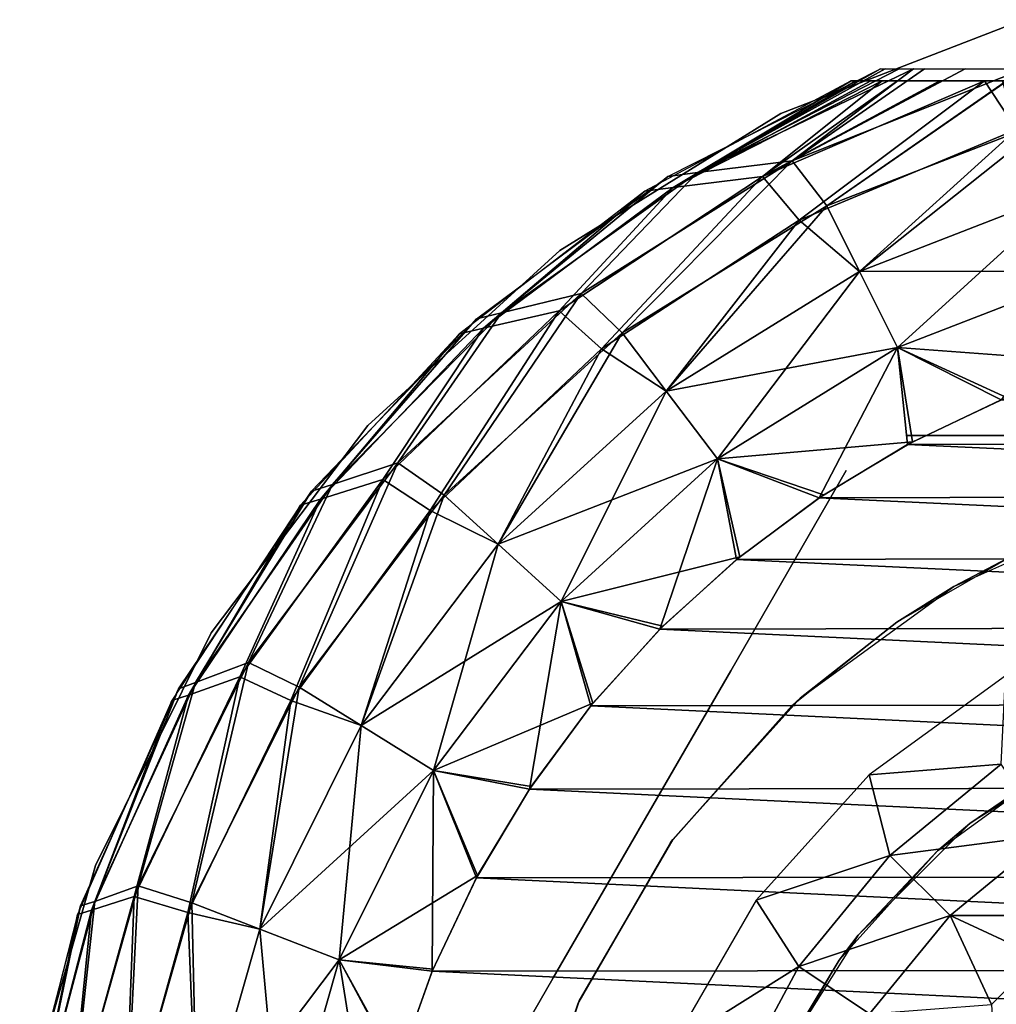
# Model space of a CAD drawing. Header units: millimetres. Extents: x -12 to 12, y -11.9 to 11.9.
# Tile 3 of 7: x -11.8 to -3.5, y 3.2 to 11.5. Entities that reach past the tile are written whole.
import ezdxf

# ---------------------------------------------------------------- set-up
doc = ezdxf.new("R2010")
doc.units = ezdxf.units.MM
doc.header["$LTSCALE"] = 101.851852
for name, color, linetype in [('14', 7, 'CONTINUOUS'), ('16', 7, 'CONTINUOUS'), ('18', 7, 'CONTINUOUS'), ('2', 7, 'CONTINUOUS'), ('20', 7, 'CONTINUOUS'), ('22', 7, 'CONTINUOUS'), ('4', 7, 'CONTINUOUS'), ('5', 7, 'CONTINUOUS'), ('6', 7, 'CONTINUOUS'), ('8', 7, 'CONTINUOUS'), ('9', 7, 'CONTINUOUS')]:
    doc.layers.add(name, color=color, linetype=linetype)

msp = doc.modelspace()

# ---------------------------------------------------------------- linework, layer by layer
at = {"layer": '14', "color": 7, "linetype": 'CONTINUOUS'}
for points in [[(-3.875, 6.7117, 32.5), (-2.3949, 7.3707, 32.5), (-3.3684, 6.9797, 27.5), (-3.875, 6.7117, 32.5)], [(-4.3604, 6.407, 27.5), (-3.875, 6.7117, 32.5), (-3.3684, 6.9797, 27.5), (-4.3604, 6.407, 27.5)], [(-5.1858, 5.7594, 32.5), (-3.875, 6.7117, 32.5), (-4.3604, 6.407, 27.5), (-5.1858, 5.7594, 32.5)], [(-5.2572, 5.6942, 27.5), (-5.1858, 5.7594, 32.5), (-4.3604, 6.407, 27.5), (-5.2572, 5.6942, 27.5)], [(-6.2699, 4.5553, 32.5), (-5.1858, 5.7594, 32.5), (-5.2572, 5.6942, 27.5), (-6.2699, 4.5553, 32.5)], [(-6.2888, 4.5292, 27.5), (-6.2699, 4.5553, 32.5), (-5.2572, 5.6942, 27.5), (-6.2888, 4.5292, 27.5)], [(-7.08, 3.1522, 32.5), (-6.2699, 4.5553, 32.5), (-7.0668, 3.1816, 27.5), (-7.08, 3.1522, 32.5)], [(-7.0668, 3.1816, 27.5), (-6.2699, 4.5553, 32.5), (-6.2888, 4.5292, 27.5), (-7.0668, 3.1816, 27.5)], [(-7.5806, 1.6113, 32.5), (-7.08, 3.1522, 32.5), (-7.5599, 1.7058, 27.5), (-7.5806, 1.6113, 32.5)], [(-7.5599, 1.7058, 27.5), (-7.08, 3.1522, 32.5), (-7.0668, 3.1816, 27.5), (-7.5599, 1.7058, 27.5)]]:
    msp.add_3dface(points, dxfattribs=at)
at = {"layer": '16', "color": 7, "linetype": 'CONTINUOUS'}
for points in [[(-4.5978, 5.1064, 34.6213), (-3.4727, 5.1973, 35.0977), (-3.4357, 5.9507, 34.6213), (-4.5978, 5.1064, 34.6213)], [(-4.4199, 4.4199, 35.0977), (-3.4727, 5.1973, 35.0977), (-4.5978, 5.1064, 34.6213), (-4.4199, 4.4199, 35.0977)], [(-4.4199, 4.4199, 35.0977), (-3.0703, 4.5951, 35.3978), (-3.4727, 5.1973, 35.0977), (-4.4199, 4.4199, 35.0977)], [(-5.559, 4.0389, 34.6213), (-4.4199, 4.4199, 35.0977), (-4.5978, 5.1064, 34.6213), (-5.559, 4.0389, 34.6213)], [(-3.9078, 3.9078, 35.3978), (-3.0703, 4.5951, 35.3978), (-4.4199, 4.4199, 35.0977), (-3.9078, 3.9078, 35.3978)], [(-3.9078, 3.9078, 35.3978), (-2.6974, 3.9098, 35.5), (-3.0703, 4.5951, 35.3978), (-3.9078, 3.9078, 35.3978)], [(-5.1973, 3.4727, 35.0977), (-4.4199, 4.4199, 35.0977), (-5.559, 4.0389, 34.6213), (-5.1973, 3.4727, 35.0977)], [(-5.1973, 3.4727, 35.0977), (-3.9078, 3.9078, 35.3978), (-4.4199, 4.4199, 35.0977), (-5.1973, 3.4727, 35.0977)], [(-6.2773, 2.7948, 34.6213), (-5.1973, 3.4727, 35.0977), (-5.559, 4.0389, 34.6213), (-6.2773, 2.7948, 34.6213)], [(-4.5951, 3.0703, 35.3978), (-3.9078, 3.9078, 35.3978), (-5.1973, 3.4727, 35.0977), (-4.5951, 3.0703, 35.3978)], [(-4.5951, 3.0703, 35.3978), (-3.5543, 3.1511, 35.5), (-3.9078, 3.9078, 35.3978), (-4.5951, 3.0703, 35.3978)], [(-3.1488, 3.5563, 35.5), (-2.6974, 3.9098, 35.5), (-3.9078, 3.9078, 35.3978), (-3.1488, 3.5563, 35.5)], [(-3.5543, 3.1511, 35.5), (-3.1488, 3.5563, 35.5), (-3.9078, 3.9078, 35.3978), (-3.5543, 3.1511, 35.5)], [(-5.7749, 2.392, 35.0977), (-5.1973, 3.4727, 35.0977), (-6.2773, 2.7948, 34.6213), (-5.7749, 2.392, 35.0977)], [(-5.7749, 2.392, 35.0977), (-4.5951, 3.0703, 35.3978), (-5.1973, 3.4727, 35.0977), (-5.7749, 2.392, 35.0977)]]:
    msp.add_3dface(points, dxfattribs=at)
at = {"layer": '18', "color": 7, "linetype": 'CONTINUOUS'}
for points in [[(-5.3489, 10.742, -1513.5), (-3.284, 11.5419, 12.5), (-3.284, 11.5419, -1513.5), (-5.3489, 10.742, -1513.5)], [(-5.3489, 10.742, 12.5), (-3.284, 11.5419, 12.5), (-5.3489, 10.742, -1513.5), (-5.3489, 10.742, 12.5)], [(-7.2316, 9.5762, -1513.5), (-5.3489, 10.742, 12.5), (-5.3489, 10.742, -1513.5), (-7.2316, 9.5762, -1513.5)], [(-7.2316, 9.5762, 12.5), (-5.3489, 10.742, 12.5), (-7.2316, 9.5762, -1513.5), (-7.2316, 9.5762, 12.5)], [(-8.8681, 8.0843, 12.5), (-7.2316, 9.5762, 12.5), (-8.8681, 8.0843, -1513.5), (-8.8681, 8.0843, 12.5)], [(-8.8681, 8.0843, -1513.5), (-7.2316, 9.5762, 12.5), (-7.2316, 9.5762, -1513.5), (-8.8681, 8.0843, -1513.5)], [(-10.2026, 6.3172, 12.5), (-8.8681, 8.0843, 12.5), (-10.2026, 6.3172, -1513.5), (-10.2026, 6.3172, 12.5)], [(-10.2026, 6.3172, -1513.5), (-8.8681, 8.0843, 12.5), (-8.8681, 8.0843, -1513.5), (-10.2026, 6.3172, -1513.5)], [(-11.1897, 4.3349, 12.5), (-10.2026, 6.3172, 12.5), (-11.1897, 4.3349, -1513.5), (-11.1897, 4.3349, 12.5)], [(-11.1897, 4.3349, -1513.5), (-10.2026, 6.3172, 12.5), (-10.2026, 6.3172, -1513.5), (-11.1897, 4.3349, -1513.5)], [(-11.7957, 2.205, 12.5), (-11.1897, 4.3349, 12.5), (-11.7957, 2.205, -1513.5), (-11.7957, 2.205, 12.5)], [(-11.7957, 2.205, -1513.5), (-11.1897, 4.3349, 12.5), (-11.1897, 4.3349, -1513.5), (-11.7957, 2.205, -1513.5)]]:
    msp.add_3dface(points, dxfattribs=at)
at = {"layer": '2', "color": 3, "linetype": 'CONTINUOUS'}
for points in [[(-4.75, 11.0199, 14.5), (-4.7105, 11.0199, 14.8056), (-4.75, 11.0199, 12.5), (-4.75, 11.0199, 14.5)], [(-4.7105, 11.0199, 14.8056), (-4.5831, 11.0199, 15.1215), (-4.75, 11.0199, 12.5), (-4.7105, 11.0199, 14.8056)], [(-4.5831, 11.0199, 15.1215), (-4.4858, 11.0199, 15.2762), (-4.75, 11.0199, 12.5), (-4.5831, 11.0199, 15.1215)], [(-4.4858, 11.0199, 15.2762), (-4.3561, 11.0199, 15.4381), (-4.75, 11.0199, 12.5), (-4.4858, 11.0199, 15.2762)], [(-4.3561, 11.0199, 15.4381), (-3.9945, 11.0199, 15.7624), (-4.75, 11.0199, 12.5), (-4.3561, 11.0199, 15.4381)], [(-3.9945, 11.0199, 15.7624), (-3.6146, 11.0199, 16.0009), (-4.75, 11.0199, 12.5), (-3.9945, 11.0199, 15.7624)], [(-3.6146, 11.0199, 16.0009), (-3.4626, 11.0199, 16.0787), (-4.75, 11.0199, 12.5), (-3.6146, 11.0199, 16.0009)], [(-3.4626, 11.0199, 16.0787), (-2.7313, 11.0199, 16.3607), (-4.75, 11.0199, 12.5), (-3.4626, 11.0199, 16.0787)], [(-2.7313, 11.0199, 16.3607), (-1.7673, 11.0199, 16.5812), (-4.75, 11.0199, 12.5), (-2.7313, 11.0199, 16.3607)], [(-1.7673, 11.0199, 16.5812), (-1.4818, 11.0199, 16.6236), (-4.75, 11.0199, 12.5), (-1.7673, 11.0199, 16.5812)], [(-1.4818, 11.0199, 16.6236), (-0.6127, 11.0199, 16.7025), (-4.75, 11.0199, 12.5), (-1.4818, 11.0199, 16.6236)], [(-0.6127, 11.0199, 16.7025), (0.6127, 11.0199, 16.7025), (-4.75, 11.0199, 12.5), (-0.6127, 11.0199, 16.7025)], [(0.6127, 11.0199, 16.7025), (1.4818, 11.0199, 16.6236), (-4.75, 11.0199, 12.5), (0.6127, 11.0199, 16.7025)], [(1.4818, 11.0199, 16.6236), (1.7673, 11.0199, 16.5812), (-4.75, 11.0199, 12.5), (1.4818, 11.0199, 16.6236)], [(1.7673, 11.0199, 16.5812), (2.7313, 11.0199, 16.3607), (-4.75, 11.0199, 12.5), (1.7673, 11.0199, 16.5812)], [(2.7313, 11.0199, 16.3607), (3.4626, 11.0199, 16.0787), (-4.75, 11.0199, 12.5), (2.7313, 11.0199, 16.3607)], [(3.4626, 11.0199, 16.0787), (3.6146, 11.0199, 16.0009), (-4.75, 11.0199, 12.5), (3.4626, 11.0199, 16.0787)], [(-4.75, 11.0199, 12.5), (3.9945, 11.0199, 15.7624), (4.2193, 11.0199, 12.5), (-4.75, 11.0199, 12.5)], [(3.6146, 11.0199, 16.0009), (3.9945, 11.0199, 15.7624), (-4.75, 11.0199, 12.5), (3.6146, 11.0199, 16.0009)]]:
    msp.add_3dface(points, dxfattribs=at)
at = {"layer": '20', "color": 3, "linetype": 'CONTINUOUS'}
for points in [[(-3.4738, 8.3026, -1518.5), (4.2269, 7.9456, -1518.5), (-4.2696, 7.9228, -1518.5), (-3.4738, 8.3026, -1518.5)], [(-4.2696, 7.9228, -1518.5), (4.9866, 7.4922, -1518.5), (-5.0232, 7.4678, -1518.5), (-4.2696, 7.9228, -1518.5)], [(4.2269, 7.9456, -1518.5), (4.9866, 7.4922, -1518.5), (-4.2696, 7.9228, -1518.5), (4.2269, 7.9456, -1518.5)], [(-5.0232, 7.4678, -1518.5), (5.6983, 6.9663, -1518.5), (-5.7289, 6.9412, -1518.5), (-5.0232, 7.4678, -1518.5)], [(4.9866, 7.4922, -1518.5), (5.6983, 6.9663, -1518.5), (-5.0232, 7.4678, -1518.5), (4.9866, 7.4922, -1518.5)], [(5.6983, 6.9663, -1518.5), (6.3548, 6.3731, -1518.5), (-5.7289, 6.9412, -1518.5), (5.6983, 6.9663, -1518.5)], [(-5.7289, 6.9412, -1518.5), (6.3548, 6.3731, -1518.5), (-6.3797, 6.3482, -1518.5), (-5.7289, 6.9412, -1518.5)], [(-6.3797, 6.3482, -1518.5), (6.9499, 5.7183, -1518.5), (-6.9694, 5.6945, -1518.5), (-6.3797, 6.3482, -1518.5)], [(6.3548, 6.3731, -1518.5), (6.9499, 5.7183, -1518.5), (-6.3797, 6.3482, -1518.5), (6.3548, 6.3731, -1518.5)], [(6.9499, 5.7183, -1518.5), (7.4779, 5.0082, -1518.5), (-6.9694, 5.6945, -1518.5), (6.9499, 5.7183, -1518.5)], [(-6.9694, 5.6945, -1518.5), (7.4779, 5.0082, -1518.5), (-7.4925, 4.9862, -1518.5), (-6.9694, 5.6945, -1518.5)], [(-7.4925, 4.9862, -1518.5), (7.9335, 4.2497, -1518.5), (-7.9438, 4.2304, -1518.5), (-7.4925, 4.9862, -1518.5)], [(7.4779, 5.0082, -1518.5), (7.9335, 4.2497, -1518.5), (-7.4925, 4.9862, -1518.5), (7.4779, 5.0082, -1518.5)], [(-7.9438, 4.2304, -1518.5), (8.3124, 3.4501, -1518.5), (-8.3192, 3.4339, -1518.5), (-7.9438, 4.2304, -1518.5)], [(7.9335, 4.2497, -1518.5), (8.3124, 3.4501, -1518.5), (-7.9438, 4.2304, -1518.5), (7.9335, 4.2497, -1518.5)], [(8.3124, 3.4501, -1518.5), (8.6111, 2.6172, -1518.5), (-8.3192, 3.4339, -1518.5), (8.3124, 3.4501, -1518.5)], [(-8.3192, 3.4339, -1518.5), (8.6111, 2.6172, -1518.5), (-8.6149, 2.6045, -1518.5), (-8.3192, 3.4339, -1518.5)]]:
    msp.add_3dface(points, dxfattribs=at)
at = {"layer": '22', "color": 3, "linetype": 'CONTINUOUS'}
for points in [[(-6.3136, 10.2048, -1515.5), (-4.5, 11.1243, -1515.5), (-6.0597, 10.239, -1516.2765), (-6.3136, 10.2048, -1515.5)], [(-4.22, 11.1243, -1516.2763), (-6.0597, 10.239, -1516.2765), (-4.3406, 11.1243, -1516.0915), (-4.22, 11.1243, -1516.2763)], [(-6.0597, 10.239, -1516.2765), (-4.22, 11.1243, -1516.2763), (-5.2532, 10.3397, -1517.0007), (-6.0597, 10.239, -1516.2765)], [(-4.3406, 11.1243, -1516.0915), (-6.0597, 10.239, -1516.2765), (-4.4623, 11.1243, -1515.7903), (-4.3406, 11.1243, -1516.0915)], [(-6.0597, 10.239, -1516.2765), (-4.5, 11.1243, -1515.5), (-4.4623, 11.1243, -1515.7903), (-6.0597, 10.239, -1516.2765)], [(-4.22, 11.1243, -1516.2763), (-4.1263, 11.1242, -1516.3902), (-5.2532, 10.3397, -1517.0007), (-4.22, 11.1243, -1516.2763)], [(-5.2532, 10.3397, -1517.0007), (-4.1263, 11.1242, -1516.3902), (-3.7801, 11.1243, -1516.7012), (-5.2532, 10.3397, -1517.0007)], [(-3.2796, 11.1243, -1517.0007), (-5.2532, 10.3397, -1517.0007), (-3.7801, 11.1243, -1516.7012), (-3.2796, 11.1243, -1517.0007)], [(-5.2532, 10.3397, -1517.0007), (-3.2796, 11.1243, -1517.0007), (-4.9567, 9.9544, -1517.6224), (-5.2532, 10.3397, -1517.0007)], [(-4.9567, 9.9544, -1517.6224), (-3.2739, 11.1243, -1517.0035), (-3.0432, 10.6957, -1517.6224), (-4.9567, 9.9544, -1517.6224)], [(-3.2796, 11.1243, -1517.0007), (-3.2739, 11.1243, -1517.0035), (-4.9567, 9.9544, -1517.6224), (-3.2796, 11.1243, -1517.0007)], [(-4.9567, 9.9544, -1517.6224), (-3.0432, 10.6957, -1517.6224), (-4.6793, 9.3974, -1518.0993), (-4.9567, 9.9544, -1517.6224)], [(-3.0432, 10.6957, -1517.6224), (-2.8729, 10.0972, -1518.0993), (-4.6793, 9.3974, -1518.0993), (-3.0432, 10.6957, -1517.6224)], [(-7.0513, 9.2079, -1517.0007), (-5.2532, 10.3397, -1517.0007), (-6.7014, 8.8741, -1517.6224), (-7.0513, 9.2079, -1517.0007)], [(-7.0513, 9.2079, -1517.0007), (-6.0597, 10.239, -1516.2765), (-5.2532, 10.3397, -1517.0007), (-7.0513, 9.2079, -1517.0007)], [(-6.7014, 8.8741, -1517.6224), (-5.2532, 10.3397, -1517.0007), (-4.9567, 9.9544, -1517.6224), (-6.7014, 8.8741, -1517.6224)], [(-7.7294, 9.0451, -1516.2765), (-6.0597, 10.239, -1516.2765), (-7.0513, 9.2079, -1517.0007), (-7.7294, 9.0451, -1516.2765)], [(-7.7294, 9.0451, -1516.2765), (-6.3136, 10.2048, -1515.5), (-6.0597, 10.239, -1516.2765), (-7.7294, 9.0451, -1516.2765)], [(-7.9441, 8.9939, -1515.5), (-6.3136, 10.2048, -1515.5), (-7.7294, 9.0451, -1516.2765), (-7.9441, 8.9939, -1515.5)], [(-2.8729, 10.0972, -1518.0993), (-4.3564, 8.7488, -1518.3986), (-4.6793, 9.3974, -1518.0993), (-2.8729, 10.0972, -1518.0993)], [(-2.6746, 9.4003, -1518.3986), (-4.3564, 8.7488, -1518.3986), (-2.8729, 10.0972, -1518.0993), (-2.6746, 9.4003, -1518.3986)], [(-6.7014, 8.8741, -1517.6224), (-4.9567, 9.9544, -1517.6224), (-6.3264, 8.3775, -1518.0993), (-6.7014, 8.8741, -1517.6224)], [(-4.9567, 9.9544, -1517.6224), (-4.6793, 9.3974, -1518.0993), (-6.3264, 8.3775, -1518.0993), (-4.9567, 9.9544, -1517.6224)], [(-4.6793, 9.3974, -1518.0993), (-5.8898, 7.7994, -1518.3986), (-6.3264, 8.3775, -1518.0993), (-4.6793, 9.3974, -1518.0993)], [(-4.3564, 8.7488, -1518.3986), (-5.8898, 7.7994, -1518.3986), (-4.6793, 9.3974, -1518.0993), (-4.3564, 8.7488, -1518.3986)], [(-2.6746, 9.4003, -1518.3986), (-3.4738, 8.3026, -1518.5), (-4.3564, 8.7488, -1518.3986), (-2.6746, 9.4003, -1518.3986)], [(-8.6127, 7.7671, -1517.0007), (-7.0513, 9.2079, -1517.0007), (-8.2179, 7.4916, -1517.6224), (-8.6127, 7.7671, -1517.0007)], [(-8.6127, 7.7671, -1517.0007), (-7.7294, 9.0451, -1516.2765), (-7.0513, 9.2079, -1517.0007), (-8.6127, 7.7671, -1517.0007)], [(-8.2179, 7.4916, -1517.6224), (-7.0513, 9.2079, -1517.0007), (-6.7014, 8.8741, -1517.6224), (-8.2179, 7.4916, -1517.6224)], [(-9.3472, 7.5253, -1515.5), (-7.9441, 8.9939, -1515.5), (-9.169, 7.582, -1516.2765), (-9.3472, 7.5253, -1515.5)], [(-9.169, 7.582, -1516.2765), (-7.7294, 9.0451, -1516.2765), (-8.6127, 7.7671, -1517.0007), (-9.169, 7.582, -1516.2765)], [(-9.169, 7.582, -1516.2765), (-7.9441, 8.9939, -1515.5), (-7.7294, 9.0451, -1516.2765), (-9.169, 7.582, -1516.2765)], [(-8.2179, 7.4916, -1517.6224), (-6.7014, 8.8741, -1517.6224), (-7.7581, 7.0724, -1518.0993), (-8.2179, 7.4916, -1517.6224)], [(-6.7014, 8.8741, -1517.6224), (-6.3264, 8.3775, -1518.0993), (-7.7581, 7.0724, -1518.0993), (-6.7014, 8.8741, -1517.6224)], [(-4.3564, 8.7488, -1518.3986), (-5.0232, 7.4678, -1518.5), (-5.8898, 7.7994, -1518.3986), (-4.3564, 8.7488, -1518.3986)], [(-4.2696, 7.9228, -1518.5), (-5.0232, 7.4678, -1518.5), (-4.3564, 8.7488, -1518.3986), (-4.2696, 7.9228, -1518.5)], [(-3.4738, 8.3026, -1518.5), (-4.2696, 7.9228, -1518.5), (-4.3564, 8.7488, -1518.3986), (-3.4738, 8.3026, -1518.5)], [(-6.3264, 8.3775, -1518.0993), (-7.2226, 6.5843, -1518.3986), (-7.7581, 7.0724, -1518.0993), (-6.3264, 8.3775, -1518.0993)], [(-5.8898, 7.7994, -1518.3986), (-7.2226, 6.5843, -1518.3986), (-6.3264, 8.3775, -1518.0993), (-5.8898, 7.7994, -1518.3986)], [(-9.8851, 6.0655, -1517.0007), (-9.169, 7.582, -1516.2765), (-8.6127, 7.7671, -1517.0007), (-9.8851, 6.0655, -1517.0007)], [(-9.8851, 6.0655, -1517.0007), (-8.6127, 7.7671, -1517.0007), (-9.4546, 5.854, -1517.6224), (-9.8851, 6.0655, -1517.0007)], [(-9.4546, 5.854, -1517.6224), (-8.6127, 7.7671, -1517.0007), (-8.2179, 7.4916, -1517.6224), (-9.4546, 5.854, -1517.6224)], [(-5.8898, 7.7994, -1518.3986), (-6.3797, 6.3482, -1518.5), (-7.2226, 6.5843, -1518.3986), (-5.8898, 7.7994, -1518.3986)], [(-5.7289, 6.9412, -1518.5), (-6.3797, 6.3482, -1518.5), (-5.8898, 7.7994, -1518.3986), (-5.7289, 6.9412, -1518.5)], [(-5.0232, 7.4678, -1518.5), (-5.7289, 6.9412, -1518.5), (-5.8898, 7.7994, -1518.3986), (-5.0232, 7.4678, -1518.5)], [(-10.3357, 5.8932, -1516.2765), (-9.169, 7.582, -1516.2765), (-9.8851, 6.0655, -1517.0007), (-10.3357, 5.8932, -1516.2765)], [(-10.3357, 5.8932, -1516.2765), (-9.3472, 7.5253, -1515.5), (-9.169, 7.582, -1516.2765), (-10.3357, 5.8932, -1516.2765)], [(-10.4824, 5.8412, -1515.5), (-9.3472, 7.5253, -1515.5), (-10.3357, 5.8932, -1516.2765), (-10.4824, 5.8412, -1515.5)], [(-9.4546, 5.854, -1517.6224), (-8.2179, 7.4916, -1517.6224), (-8.9255, 5.5265, -1518.0993), (-9.4546, 5.854, -1517.6224)], [(-8.2179, 7.4916, -1517.6224), (-7.7581, 7.0724, -1518.0993), (-8.9255, 5.5265, -1518.0993), (-8.2179, 7.4916, -1517.6224)], [(-7.7581, 7.0724, -1518.0993), (-8.3095, 5.145, -1518.3986), (-8.9255, 5.5265, -1518.0993), (-7.7581, 7.0724, -1518.0993)], [(-7.2226, 6.5843, -1518.3986), (-8.3095, 5.145, -1518.3986), (-7.7581, 7.0724, -1518.0993), (-7.2226, 6.5843, -1518.3986)], [(-7.2226, 6.5843, -1518.3986), (-7.4925, 4.9862, -1518.5), (-8.3095, 5.145, -1518.3986), (-7.2226, 6.5843, -1518.3986)], [(-6.9694, 5.6945, -1518.5), (-7.4925, 4.9862, -1518.5), (-7.2226, 6.5843, -1518.3986), (-6.9694, 5.6945, -1518.5)], [(-6.3797, 6.3482, -1518.5), (-6.9694, 5.6945, -1518.5), (-7.2226, 6.5843, -1518.3986), (-6.3797, 6.3482, -1518.5)], [(-10.8258, 4.1604, -1517.0007), (-9.8851, 6.0655, -1517.0007), (-10.3693, 4.0171, -1517.6224), (-10.8258, 4.1604, -1517.0007)], [(-10.8258, 4.1604, -1517.0007), (-10.3357, 5.8932, -1516.2765), (-9.8851, 6.0655, -1517.0007), (-10.8258, 4.1604, -1517.0007)], [(-10.3693, 4.0171, -1517.6224), (-9.8851, 6.0655, -1517.0007), (-9.4546, 5.854, -1517.6224), (-10.3693, 4.0171, -1517.6224)], [(-11.1948, 4.029, -1516.2765), (-10.3357, 5.8932, -1516.2765), (-10.8258, 4.1604, -1517.0007), (-11.1948, 4.029, -1516.2765)], [(-11.1948, 4.029, -1516.2765), (-10.4824, 5.8412, -1515.5), (-10.3357, 5.8932, -1516.2765), (-11.1948, 4.029, -1516.2765)], [(-11.3174, 3.9896, -1515.5), (-10.4824, 5.8412, -1515.5), (-11.1948, 4.029, -1516.2765), (-11.3174, 3.9896, -1515.5)], [(-10.3693, 4.0171, -1517.6224), (-9.4546, 5.854, -1517.6224), (-9.7891, 3.7923, -1518.0993), (-10.3693, 4.0171, -1517.6224)], [(-9.4546, 5.854, -1517.6224), (-8.9255, 5.5265, -1518.0993), (-9.7891, 3.7923, -1518.0993), (-9.4546, 5.854, -1517.6224)], [(-8.9255, 5.5265, -1518.0993), (-9.1134, 3.5306, -1518.3986), (-9.7891, 3.7923, -1518.0993), (-8.9255, 5.5265, -1518.0993)], [(-8.3095, 5.145, -1518.3986), (-9.1134, 3.5306, -1518.3986), (-8.9255, 5.5265, -1518.0993), (-8.3095, 5.145, -1518.3986)], [(-8.3095, 5.145, -1518.3986), (-8.3192, 3.4339, -1518.5), (-9.1134, 3.5306, -1518.3986), (-8.3095, 5.145, -1518.3986)], [(-7.9438, 4.2304, -1518.5), (-8.3192, 3.4339, -1518.5), (-8.3095, 5.145, -1518.3986), (-7.9438, 4.2304, -1518.5)], [(-7.4925, 4.9862, -1518.5), (-7.9438, 4.2304, -1518.5), (-8.3095, 5.145, -1518.3986), (-7.4925, 4.9862, -1518.5)], [(-11.4031, 2.1157, -1517.0007), (-10.8258, 4.1604, -1517.0007), (-10.9309, 2.0433, -1517.6224), (-11.4031, 2.1157, -1517.0007)], [(-11.4031, 2.1157, -1517.0007), (-11.1948, 4.029, -1516.2765), (-10.8258, 4.1604, -1517.0007), (-11.4031, 2.1157, -1517.0007)], [(-10.9309, 2.0433, -1517.6224), (-10.8258, 4.1604, -1517.0007), (-10.3693, 4.0171, -1517.6224), (-10.9309, 2.0433, -1517.6224)], [(-11.7207, 2.045, -1516.2765), (-11.1948, 4.029, -1516.2765), (-11.4031, 2.1157, -1517.0007), (-11.7207, 2.045, -1516.2765)], [(-11.7207, 2.045, -1516.2765), (-11.3174, 3.9896, -1515.5), (-11.1948, 4.029, -1516.2765), (-11.7207, 2.045, -1516.2765)], [(-11.8281, 2.0238, -1515.5), (-11.3174, 3.9896, -1515.5), (-11.7207, 2.045, -1516.2765), (-11.8281, 2.0238, -1515.5)], [(-10.9309, 2.0433, -1517.6224), (-10.3693, 4.0171, -1517.6224), (-10.3192, 1.929, -1518.0993), (-10.9309, 2.0433, -1517.6224)], [(-10.3693, 4.0171, -1517.6224), (-9.7891, 3.7923, -1518.0993), (-10.3192, 1.929, -1518.0993), (-10.3693, 4.0171, -1517.6224)], [(-9.7891, 3.7923, -1518.0993), (-9.607, 1.7959, -1518.3986), (-10.3192, 1.929, -1518.0993), (-9.7891, 3.7923, -1518.0993)], [(-9.1134, 3.5306, -1518.3986), (-9.607, 1.7959, -1518.3986), (-9.7891, 3.7923, -1518.0993), (-9.1134, 3.5306, -1518.3986)], [(-9.1134, 3.5306, -1518.3986), (-8.8281, 1.7504, -1518.5), (-9.607, 1.7959, -1518.3986), (-9.1134, 3.5306, -1518.3986)], [(-8.3192, 3.4339, -1518.5), (-8.6149, 2.6045, -1518.5), (-9.1134, 3.5306, -1518.3986), (-8.3192, 3.4339, -1518.5)], [(-8.6149, 2.6045, -1518.5), (-8.8281, 1.7504, -1518.5), (-9.1134, 3.5306, -1518.3986), (-8.6149, 2.6045, -1518.5)]]:
    msp.add_3dface(points, dxfattribs=at)
at = {"layer": '4', "color": 3, "linetype": 'CONTINUOUS'}
for points in [[(-6.2681, 10.1128, 15.2765), (-4.75, 11.0199, 14.5), (-6.5082, 10.0818, 14.5), (-6.2681, 10.1128, 15.2765)], [(-4.7105, 11.0199, 14.8056), (-4.75, 11.0199, 14.5), (-6.2681, 10.1128, 15.2765), (-4.7105, 11.0199, 14.8056)], [(-4.5831, 11.0199, 15.1215), (-4.7105, 11.0199, 14.8056), (-6.2681, 10.1128, 15.2765), (-4.5831, 11.0199, 15.1215)], [(-4.4858, 11.0199, 15.2762), (-6.2681, 10.1128, 15.2765), (-5.5067, 10.207, 16.0007), (-4.4858, 11.0199, 15.2762)], [(-4.4858, 11.0199, 15.2762), (-4.5831, 11.0199, 15.1215), (-6.2681, 10.1128, 15.2765), (-4.4858, 11.0199, 15.2762)], [(-4.3561, 11.0199, 15.4381), (-4.4858, 11.0199, 15.2762), (-5.5067, 10.207, 16.0007), (-4.3561, 11.0199, 15.4381)], [(-3.9945, 11.0199, 15.7624), (-4.3561, 11.0199, 15.4381), (-5.5067, 10.207, 16.0007), (-3.9945, 11.0199, 15.7624)], [(-5.195, 9.8322, 16.6224), (-3.6146, 11.0199, 16.0009), (-5.5067, 10.207, 16.0007), (-5.195, 9.8322, 16.6224)], [(-3.6146, 11.0199, 16.0009), (-3.9945, 11.0199, 15.7624), (-5.5067, 10.207, 16.0007), (-3.6146, 11.0199, 16.0009)], [(-3.6146, 11.0199, 16.0009), (-5.195, 9.8322, 16.6224), (-3.3425, 10.606, 16.6224), (-3.6146, 11.0199, 16.0009)], [(-3.4626, 11.0199, 16.0787), (-3.6146, 11.0199, 16.0009), (-3.3425, 10.606, 16.6224), (-3.4626, 11.0199, 16.0787)], [(-5.195, 9.8322, 16.6224), (-4.6793, 9.3974, 17.0993), (-3.3425, 10.606, 16.6224), (-5.195, 9.8322, 16.6224)], [(-4.6793, 9.3974, 17.0993), (-2.8729, 10.0972, 17.0993), (-3.3425, 10.606, 16.6224), (-4.6793, 9.3974, 17.0993)], [(-7.2391, 9.061, 16.0007), (-6.8782, 8.7378, 16.6224), (-5.5067, 10.207, 16.0007), (-7.2391, 9.061, 16.0007)], [(-6.2681, 10.1128, 15.2765), (-7.2391, 9.061, 16.0007), (-5.5067, 10.207, 16.0007), (-6.2681, 10.1128, 15.2765)], [(-6.8782, 8.7378, 16.6224), (-5.195, 9.8322, 16.6224), (-5.5067, 10.207, 16.0007), (-6.8782, 8.7378, 16.6224)], [(-8.087, 8.8657, 14.5), (-7.8826, 8.9119, 15.2765), (-6.5082, 10.0818, 14.5), (-8.087, 8.8657, 14.5)], [(-6.2681, 10.1128, 15.2765), (-7.8826, 8.9119, 15.2765), (-7.2391, 9.061, 16.0007), (-6.2681, 10.1128, 15.2765)], [(-7.8826, 8.9119, 15.2765), (-6.2681, 10.1128, 15.2765), (-6.5082, 10.0818, 14.5), (-7.8826, 8.9119, 15.2765)], [(-2.8729, 10.0972, 17.0993), (-4.6793, 9.3974, 17.0993), (-2.6746, 9.4003, 17.3986), (-2.8729, 10.0972, 17.0993)], [(-6.8782, 8.7378, 16.6224), (-6.3264, 8.3775, 17.0993), (-5.195, 9.8322, 16.6224), (-6.8782, 8.7378, 16.6224)], [(-6.3264, 8.3775, 17.0993), (-4.6793, 9.3974, 17.0993), (-5.195, 9.8322, 16.6224), (-6.3264, 8.3775, 17.0993)], [(-4.6793, 9.3974, 17.0993), (-6.3264, 8.3775, 17.0993), (-4.3564, 8.7488, 17.3986), (-4.6793, 9.3974, 17.0993)], [(-4.6793, 9.3974, 17.0993), (-4.3564, 8.7488, 17.3986), (-2.6746, 9.4003, 17.3986), (-4.6793, 9.3974, 17.0993)], [(-4.3564, 8.7488, 17.3986), (-2.5935, 8.6182, 17.5), (-2.6746, 9.4003, 17.3986), (-4.3564, 8.7488, 17.3986)], [(-8.7393, 7.6244, 16.0007), (-8.3372, 7.3587, 16.6224), (-7.2391, 9.061, 16.0007), (-8.7393, 7.6244, 16.0007)], [(-7.8826, 8.9119, 15.2765), (-8.7393, 7.6244, 16.0007), (-7.2391, 9.061, 16.0007), (-7.8826, 8.9119, 15.2765)], [(-8.3372, 7.3587, 16.6224), (-6.8782, 8.7378, 16.6224), (-7.2391, 9.061, 16.0007), (-8.3372, 7.3587, 16.6224)], [(-7.8826, 8.9119, 15.2765), (-9.2716, 7.4561, 15.2765), (-8.7393, 7.6244, 16.0007), (-7.8826, 8.9119, 15.2765)], [(-9.2716, 7.4561, 15.2765), (-7.8826, 8.9119, 15.2765), (-8.087, 8.8657, 14.5), (-9.2716, 7.4561, 15.2765)], [(-9.4427, 7.4051, 14.5), (-9.2716, 7.4561, 15.2765), (-8.087, 8.8657, 14.5), (-9.4427, 7.4051, 14.5)], [(-8.3372, 7.3587, 16.6224), (-7.7581, 7.0724, 17.0993), (-6.8782, 8.7378, 16.6224), (-8.3372, 7.3587, 16.6224)], [(-7.7581, 7.0724, 17.0993), (-6.3264, 8.3775, 17.0993), (-6.8782, 8.7378, 16.6224), (-7.7581, 7.0724, 17.0993)], [(-6.3264, 8.3775, 17.0993), (-5.8898, 7.7994, 17.3986), (-4.3564, 8.7488, 17.3986), (-6.3264, 8.3775, 17.0993)], [(-5.8898, 7.7994, 17.3986), (-4.2277, 7.9452, 17.5), (-4.3564, 8.7488, 17.3986), (-5.8898, 7.7994, 17.3986)], [(-3.4271, 8.3219, 17.5), (-2.5935, 8.6182, 17.5), (-4.3564, 8.7488, 17.3986), (-3.4271, 8.3219, 17.5)], [(-4.2277, 7.9452, 17.5), (-3.4271, 8.3219, 17.5), (-4.3564, 8.7488, 17.3986), (-4.2277, 7.9452, 17.5)], [(-6.3264, 8.3775, 17.0993), (-7.7581, 7.0724, 17.0993), (-5.8898, 7.7994, 17.3986), (-6.3264, 8.3775, 17.0993)], [(-4.9874, 7.4917, 17.5), (-4.2277, 7.9452, 17.5), (-5.8898, 7.7994, 17.3986), (-4.9874, 7.4917, 17.5)], [(-7.7581, 7.0724, 17.0993), (-7.2227, 6.5843, 17.3986), (-5.8898, 7.7994, 17.3986), (-7.7581, 7.0724, 17.0993)], [(-7.2227, 6.5843, 17.3986), (-5.6989, 6.9658, 17.5), (-5.8898, 7.7994, 17.3986), (-7.2227, 6.5843, 17.3986)], [(-5.6989, 6.9658, 17.5), (-4.9874, 7.4917, 17.5), (-5.8898, 7.7994, 17.3986), (-5.6989, 6.9658, 17.5)], [(-9.9592, 5.9431, 16.0007), (-9.5244, 5.7398, 16.6224), (-8.7393, 7.6244, 16.0007), (-9.9592, 5.9431, 16.0007)], [(-9.2716, 7.4561, 15.2765), (-9.9592, 5.9431, 16.0007), (-8.7393, 7.6244, 16.0007), (-9.2716, 7.4561, 15.2765)], [(-9.5244, 5.7398, 16.6224), (-8.3372, 7.3587, 16.6224), (-8.7393, 7.6244, 16.0007), (-9.5244, 5.7398, 16.6224)], [(-10.538, 5.7403, 14.5), (-10.3955, 5.7871, 15.2765), (-9.4427, 7.4051, 14.5), (-10.538, 5.7403, 14.5)], [(-10.3955, 5.7871, 15.2765), (-9.2716, 7.4561, 15.2765), (-9.4427, 7.4051, 14.5), (-10.3955, 5.7871, 15.2765)], [(-9.2716, 7.4561, 15.2765), (-10.3955, 5.7871, 15.2765), (-9.9592, 5.9431, 16.0007), (-9.2716, 7.4561, 15.2765)], [(-9.5244, 5.7398, 16.6224), (-8.9255, 5.5265, 17.0993), (-8.3372, 7.3587, 16.6224), (-9.5244, 5.7398, 16.6224)], [(-8.9255, 5.5265, 17.0993), (-7.7581, 7.0724, 17.0993), (-8.3372, 7.3587, 16.6224), (-8.9255, 5.5265, 17.0993)], [(-7.7581, 7.0724, 17.0993), (-8.9255, 5.5265, 17.0993), (-7.2227, 6.5843, 17.3986), (-7.7581, 7.0724, 17.0993)], [(-6.3553, 6.3726, 17.5), (-5.6989, 6.9658, 17.5), (-7.2227, 6.5843, 17.3986), (-6.3553, 6.3726, 17.5)], [(-8.9255, 5.5265, 17.0993), (-8.3095, 5.145, 17.3986), (-7.2227, 6.5843, 17.3986), (-8.9255, 5.5265, 17.0993)], [(-8.3095, 5.145, 17.3986), (-6.9503, 5.7178, 17.5), (-7.2227, 6.5843, 17.3986), (-8.3095, 5.145, 17.3986)], [(-6.9503, 5.7178, 17.5), (-6.3553, 6.3726, 17.5), (-7.2227, 6.5843, 17.3986), (-6.9503, 5.7178, 17.5)], [(-10.8596, 4.0713, 16.0007), (-10.4012, 3.9337, 16.6224), (-9.9592, 5.9431, 16.0007), (-10.8596, 4.0713, 16.0007)], [(-10.3955, 5.7871, 15.2765), (-10.8596, 4.0713, 16.0007), (-9.9592, 5.9431, 16.0007), (-10.3955, 5.7871, 15.2765)], [(-10.4012, 3.9337, 16.6224), (-9.5244, 5.7398, 16.6224), (-9.9592, 5.9431, 16.0007), (-10.4012, 3.9337, 16.6224)], [(-11.3427, 3.9171, 14.5), (-11.2221, 3.9525, 15.2765), (-10.538, 5.7403, 14.5), (-11.3427, 3.9171, 14.5)], [(-11.2221, 3.9525, 15.2765), (-10.3955, 5.7871, 15.2765), (-10.538, 5.7403, 14.5), (-11.2221, 3.9525, 15.2765)], [(-10.3955, 5.7871, 15.2765), (-11.2221, 3.9525, 15.2765), (-10.8596, 4.0713, 16.0007), (-10.3955, 5.7871, 15.2765)], [(-10.4012, 3.9337, 16.6224), (-9.7891, 3.7923, 17.0993), (-9.5244, 5.7398, 16.6224), (-10.4012, 3.9337, 16.6224)], [(-9.7891, 3.7923, 17.0993), (-8.9255, 5.5265, 17.0993), (-9.5244, 5.7398, 16.6224), (-9.7891, 3.7923, 17.0993)], [(-7.4781, 5.0078, 17.5), (-6.9503, 5.7178, 17.5), (-8.3095, 5.145, 17.3986), (-7.4781, 5.0078, 17.5)], [(-8.9255, 5.5265, 17.0993), (-9.7891, 3.7923, 17.0993), (-8.3095, 5.145, 17.3986), (-8.9255, 5.5265, 17.0993)], [(-9.7891, 3.7923, 17.0993), (-9.1134, 3.5306, 17.3986), (-8.3095, 5.145, 17.3986), (-9.7891, 3.7923, 17.0993)], [(-9.1134, 3.5306, 17.3986), (-7.9337, 4.2493, 17.5), (-8.3095, 5.145, 17.3986), (-9.1134, 3.5306, 17.3986)], [(-7.9337, 4.2493, 17.5), (-7.4781, 5.0078, 17.5), (-8.3095, 5.145, 17.3986), (-7.9337, 4.2493, 17.5)], [(-8.3126, 3.4498, 17.5), (-7.9337, 4.2493, 17.5), (-9.1134, 3.5306, 17.3986), (-8.3126, 3.4498, 17.5)], [(-11.4117, 2.0688, 16.0007), (-10.939, 1.9994, 16.6224), (-10.8596, 4.0713, 16.0007), (-11.4117, 2.0688, 16.0007)], [(-11.2221, 3.9525, 15.2765), (-11.4117, 2.0688, 16.0007), (-10.8596, 4.0713, 16.0007), (-11.2221, 3.9525, 15.2765)], [(-10.939, 1.9994, 16.6224), (-10.4012, 3.9337, 16.6224), (-10.8596, 4.0713, 16.0007), (-10.939, 1.9994, 16.6224)], [(-11.2221, 3.9525, 15.2765), (-11.7276, 2.0049, 15.2765), (-11.4117, 2.0688, 16.0007), (-11.2221, 3.9525, 15.2765)], [(-11.7276, 2.0049, 15.2765), (-11.2221, 3.9525, 15.2765), (-11.3427, 3.9171, 14.5), (-11.7276, 2.0049, 15.2765)], [(-11.8345, 1.9859, 14.5), (-11.7276, 2.0049, 15.2765), (-11.3427, 3.9171, 14.5), (-11.8345, 1.9859, 14.5)], [(-10.939, 1.9994, 16.6224), (-10.3192, 1.929, 17.0993), (-10.4012, 3.9337, 16.6224), (-10.939, 1.9994, 16.6224)], [(-10.3192, 1.929, 17.0993), (-9.7891, 3.7923, 17.0993), (-10.4012, 3.9337, 16.6224), (-10.3192, 1.929, 17.0993)], [(-9.7891, 3.7923, 17.0993), (-10.3192, 1.929, 17.0993), (-9.1134, 3.5306, 17.3986), (-9.7891, 3.7923, 17.0993)], [(-10.3192, 1.929, 17.0993), (-9.607, 1.7959, 17.3986), (-9.1134, 3.5306, 17.3986), (-10.3192, 1.929, 17.0993)], [(-9.607, 1.7959, 17.3986), (-8.6111, 2.617, 17.5), (-9.1134, 3.5306, 17.3986), (-9.607, 1.7959, 17.3986)], [(-8.6111, 2.617, 17.5), (-8.3126, 3.4498, 17.5), (-9.1134, 3.5306, 17.3986), (-8.6111, 2.617, 17.5)]]:
    msp.add_3dface(points, dxfattribs=at)
at = {"layer": '5', "color": 7, "linetype": 'CONTINUOUS'}
msp.add_3dface([(-3.1488, 3.5563, 35.5), (-3.5543, 3.1511, 35.5), (-3.1499, -3.5553, 35.5), (-3.1488, 3.5563, 35.5)], dxfattribs=at)
at = {"layer": '6', "color": 7, "linetype": 'CONTINUOUS'}
for points in [[(-3.7403, 4.6915, 20.5), (-3, 5.1962, 21.5), (-2.603, 5.406, 20.5), (-3.7403, 4.6915, 20.5)], [(-4.0151, 4.4586, 21.5), (-3, 5.1962, 21.5), (-3.7403, 4.6915, 20.5), (-4.0151, 4.4586, 21.5)], [(-4.6901, 3.742, 20.5), (-4.0151, 4.4586, 21.5), (-3.7403, 4.6915, 20.5), (-4.6901, 3.742, 20.5)], [(-4.8542, 3.5266, 21.5), (-4.0151, 4.4586, 21.5), (-4.6901, 3.742, 20.5), (-4.8542, 3.5266, 21.5)], [(-5.4055, 2.6039, 20.5), (-4.8542, 3.5266, 21.5), (-4.6901, 3.742, 20.5), (-5.4055, 2.6039, 20.5)], [(-5.4812, 2.4406, 21.5), (-4.8542, 3.5266, 21.5), (-5.4055, 2.6039, 20.5), (-5.4812, 2.4406, 21.5)]]:
    msp.add_3dface(points, dxfattribs=at)
at = {"layer": '8', "color": 7, "linetype": 'CONTINUOUS'}
for points in [[(-4.2724, 8, 25.1), (-2.3027, 8, 26.9), (-2.3027, 8, 25.1), (-4.2724, 8, 25.1)], [(-4.2724, 8, 26.9), (-2.3027, 8, 26.9), (-4.2724, 8, 25.1), (-4.2724, 8, 26.9)]]:
    msp.add_3dface(points, dxfattribs=at)
at = {"layer": '9', "color": 7, "linetype": 'CONTINUOUS'}
for points in [[(-4.792, 7.7, 25.1), (-5.7768, 5.9942, 25.1), (-4.792, 7.7, 26.9), (-4.792, 7.7, 25.1)], [(-4.792, 7.7, 26.9), (-5.7768, 5.9942, 25.1), (-5.7768, 5.9942, 26.9), (-4.792, 7.7, 26.9)], [(-6.5678, 4.6242, 26.9863), (-5.7768, 5.9942, 26.9), (-6.565, 4.6292, 25.0139), (-6.5678, 4.6242, 26.9863)], [(-5.7768, 5.9942, 26.9), (-5.7768, 5.9942, 25.1), (-6.565, 4.6292, 25.0139), (-5.7768, 5.9942, 26.9)], [(-7.2917, 3.3704, 26.9861), (-6.5678, 4.6242, 26.9863), (-7.2885, 3.3759, 25.0137), (-7.2917, 3.3704, 26.9861)], [(-7.2885, 3.3759, 25.0137), (-6.5678, 4.6242, 26.9863), (-6.565, 4.6292, 25.0139), (-7.2885, 3.3759, 25.0137)], [(-8.0796, 2.0058, 25.1), (-7.2917, 3.3704, 26.9861), (-7.2885, 3.3759, 25.0137), (-8.0796, 2.0058, 25.1)], [(-8.0796, 2.0058, 26.9), (-7.2917, 3.3704, 26.9861), (-8.0796, 2.0058, 25.1), (-8.0796, 2.0058, 26.9)]]:
    msp.add_3dface(points, dxfattribs=at)

doc.saveas('drawing.dxf')
